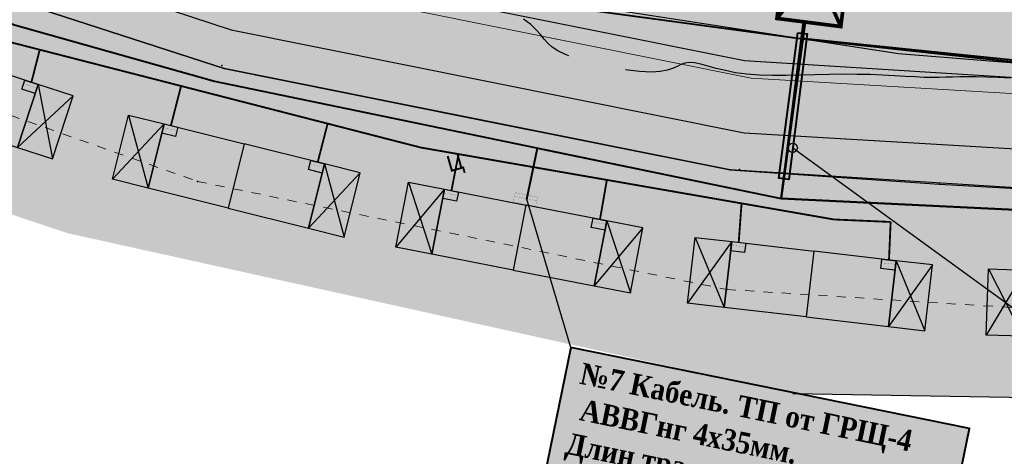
# Model space of a CAD drawing. Extents: x 4085 to 16701, y -65 to 10948.
# Tile 178 of 256: x 14968 to 15022, y 10799 to 10823. Entities that reach past the tile are written whole.
import ezdxf
from ezdxf import colors
from ezdxf.entities.mleader import LeaderData, LeaderLine
from ezdxf.math import Vec2, Vec3
from ezdxf.xclip import XClip

# ---------------------------------------------------------------- set-up
doc = ezdxf.new("R2010")
doc.units = 0
doc.header["$MEASUREMENT"] = 0
doc.header["$XCLIPFRAME"] = 0
for name, pattern in [('CONTI', [0]), ('STRIHSMALL', [1, 0.5, -0.5]), ('ДОРОГИ_СТРОЯЩ', [9, 8, -1])]:
    doc.linetypes.add(name, pattern=pattern)
doc.layers.get('0').update_dxf_attribs({"color": 250, "linetype": 'CONTI'})
for name, color, linetype in [('(0001) граница', 7, 'Continuous'), ('(025) Дорога', 7, 'Continuous'), ('(035) Откосы', 7, 'Continuous'), ('GOR_BDEFAULT', 212, 'CONTI'), ('PI_TTDEFAULT', 5, 'CONTI'), ('STAMP', 7, 'Continuous'), ('Электрика', 7, 'Continuous')]:
    doc.layers.add(name, color=color, linetype=linetype)
doc.layers.add('.', color=7, linetype='Continuous', lineweight=15)
doc.layers.add('0ZG - GOR-INCE', color=5, linetype='Continuous', lineweight=15)
doc.styles.add('BM-431', font='txt')
doc.styles.add('Shtamp', font='tahoma.ttf')
doc.styles.get("Standard").update_dxf_attribs({"font": 'times.ttf'})
doc.linetypes.add('ОТКОСЫ_НЕУКР', pattern='A,0.5,["|",Standard,S=1.199999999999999,R=0,X=0,Y=-1.199999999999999],1,["|",Standard,S=0.5,R=0,X=0,Y=-0.5],0.5', length=2)
doc.linetypes.add('ОТКОСЫ_НЕУКР1', pattern='A,0.5,["|",Standard,S=-1.199999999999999,R=0,X=0,Y=1.199999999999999],1,["|",Standard,S=-0.5,R=0,X=0,Y=0.5],0.5', length=2)

# ---------------------------------------------------------------- blocks, each defined once
blk = doc.blocks.new('wedwedwedewdewd')
at = {"layer": '.', "linetype": 'Continuous'}
h = blk.add_hatch(color=256, dxfattribs=at)
h.dxf.hatch_style = 1
h.set_gradient(color1=(255, 217, 179), color2=(255, 209, 163), one_color=1, tint=0.8199999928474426, name='HEMISPHERICAL')
h.paths.add_polyline_path([(16128.6629179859, 10756.6104308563), (16126.6629179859, 10756.6104308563), (16126.6629179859, 10760.2104308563), (16128.6629179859, 10760.2104308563)])
h.paths.add_polyline_path([(16137.6629179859, 10756.6104308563), (16139.6629179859, 10756.6104308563), (16139.6629179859, 10760.2104308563), (16137.6629179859, 10760.2104308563)])
h = blk.add_hatch(color=256, dxfattribs=at)
h.dxf.hatch_style = 1
h.set_gradient(color1=(255, 127, 127), color2=(255, 133, 133), one_color=1, tint=0.7599999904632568, name='HEMISPHERICAL')
h.paths.add_polyline_path([(16133.1629179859, 10760.2104308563), (16133.1629179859, 10756.6104308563), (16137.6629179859, 10756.6104308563), (16137.6629179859, 10760.2104308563)])
h.paths.add_polyline_path([(16133.1629179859, 10760.2104308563), (16133.1629179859, 10756.6104308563), (16128.6629179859, 10756.6104308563), (16128.6629179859, 10760.2104308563)])
at = {"linetype": 'Continuous'}
for points in [[(16128.6629179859, 10756.6104308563), (16126.6629179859, 10756.6104308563), (16126.6629179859, 10760.2104308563), (16128.6629179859, 10760.2104308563)], [(16133.1629179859, 10760.2104308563), (16133.1629179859, 10756.6104308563), (16128.6629179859, 10756.6104308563), (16128.6629179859, 10760.2104308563)], [(16133.1629179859, 10760.2104308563), (16133.1629179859, 10756.6104308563), (16137.6629179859, 10756.6104308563), (16137.6629179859, 10760.2104308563)], [(16137.6629179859, 10756.6104308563), (16139.6629179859, 10756.6104308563), (16139.6629179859, 10760.2104308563), (16137.6629179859, 10760.2104308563)]]:
    blk.add_lwpolyline(points, close=True, dxfattribs=at)
for points in [[(16126.6629179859, 10760.2104308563), (16128.6629179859, 10756.6104308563)], [(16128.6629179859, 10760.2104308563), (16126.6629179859, 10756.6104308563)], [(16137.6629179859, 10760.2104308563), (16139.6629179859, 10756.6104308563)], [(16139.6629179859, 10760.2104308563), (16137.6629179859, 10756.6104308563)]]:
    blk.add_lwpolyline(points, dxfattribs=at)
blk = doc.blocks.new('DWQDWQDWQDW')
at = {"layer": '(035) Откосы', "color": 253, "linetype": 'ОТКОСЫ_НЕУКР1', "elevation": -0.6170000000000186, "flags": 128}
blk.add_lwpolyline([(16564.2685543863, 8940.05366447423), (16571.56438794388, 8940.049617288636), (16579.24229880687, 8940.682216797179), (16586.23834138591, 8939.28798064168), (16594.08376090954, 8937.329337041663), (16596.23756082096, 8937.07311931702), (16604.99378058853, 8932.406532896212), (16613.69562732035, 8927.074860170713), (16626.47846730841, 8919.280967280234), (16639.49087866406, 8911.319458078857), (16651.9820064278, 8903.85268458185), (16664.47700269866, 8896.490241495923), (16677.09143031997, 8889.065860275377), (16679.39855639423, 8887.981581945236), (16695.2108295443, 8881.729711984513), (16708.65326078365, 8876.525155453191), (16722.23698177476, 8871.77063759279), (16735.50823853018, 8868.774063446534), (16749.63002218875, 8865.606017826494), (16760.99577287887, 8864.573100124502), (16775.79265262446, 8863.378462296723), (16791.22906654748, 8862.267464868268), (16804.74432975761, 8861.94847750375), (16819.74132904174, 8861.653146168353), (16835.02693216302, 8861.360536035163), (16850.25698425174, 8861.043143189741), (16865.37728238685, 8860.79020800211), (16880.60442877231, 8860.5237254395), (16895.80853699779, 8860.385576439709), (16909.27623827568, 8864.858854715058), (16923.90202324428, 8869.7262688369), (16938.08048568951, 8874.446364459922), (16952.65749232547, 8879.342421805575), (16966.66929764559, 8883.988184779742), (16980.80614278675, 8888.7491203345), (16994.83943295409, 8893.431466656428), (16997.11785405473, 8894.36489901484), (17001.96598783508, 8896.979129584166), (17014.00648242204, 8903.364783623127), (17016.84216589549, 8904.618776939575), (17018.16922240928, 8905.356490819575), (17021.24240132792, 8907.064878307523), (17025.47054322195, 8909.6625474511)], dxfattribs=at)
at = {"layer": '(035) Откосы', "color": 253, "linetype": 'ОТКОСЫ_НЕУКР', "ltscale": 1.5, "elevation": -0.6170000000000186, "flags": 128}
blk.add_lwpolyline([(16739.45308839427, 8875.20530978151), (16758.92019256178, 8871.7201008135), (16785.23249284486, 8868.989124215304), (16834.46331352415, 8866.430057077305), (16872.30635476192, 8865.117805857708), (16894.6491773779, 8865.49292062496), (16897.6269511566, 8866.243948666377), (16919.04864691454, 8873.140999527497), (16955.05316177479, 8885.96822939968), (16990.55466388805, 8900.238315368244), (17022.49028712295, 8919.820872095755)], dxfattribs=at)
at = {"color": 253, "linetype": 'Continuous', "elevation": -0.6170000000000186}
for points in [[(16558.80255977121, 8945.946029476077), (16570.6070005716, 8947.717188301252, -0.07815532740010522), (16597.94249155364, 8942.058203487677), (16620.12967143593, 8929.197915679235, 0.02195865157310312), (16680.08866086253, 8893.238522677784, 0.01496813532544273), (16723.48298193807, 8876.757839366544), (16750.88513959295, 8870.57602320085), (16790.77832134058, 8867.279309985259), (16872.31370058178, 8863.893621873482), (16895.15054692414, 8864.321306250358), (16944.32124811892, 8880.133131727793), (16994.43535242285, 8899.563749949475), (17012.77464116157, 8910.375999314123), (17023.26825659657, 8917.9292242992)], [(16562.18063359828, 8941.934712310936), (16579.37002182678, 8942.908548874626), (16596.98241794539, 8939.147166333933), (16618.54894594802, 8926.646625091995, 0.02197958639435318), (16678.79663357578, 8890.526571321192, 0.01507167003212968), (16722.66014219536, 8873.868075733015), (16750.42929275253, 8867.603467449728), (16790.58345219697, 8864.285187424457, 0.01330051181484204), (16847.98186172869, 8863.082048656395), (16895.37651316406, 8862.057228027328), (16949.57757229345, 8880.2725550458, 0.04650476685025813), (16996.14201924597, 8896.840733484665), (17017.23438593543, 8907.707821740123), (17025.51246180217, 8912.472396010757)]]:
    blk.add_lwpolyline(points, format="xyb", dxfattribs=at)
at = {"color": 253, "linetype": 'STRIHSMALL', "elevation": -0.2409999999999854}
blk.add_lwpolyline([(16593.21583156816, 8931.924035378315), (16614.44362853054, 8919.185168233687), (16675.036071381, 8883.007916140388), (16720.64128200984, 8865.661257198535), (16749.28270343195, 8859.111734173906), (16790.49098786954, 8855.53213624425), (16849.99348042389, 8854.548292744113), (16896.48786096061, 8853.889257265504), (16953.02450571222, 8872.4673090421), (16964.2357470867, 8876.242711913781), (17016.50260233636, 8897.154158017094)], dxfattribs=at)
at = {"layer": 'GOR_BDEFAULT', "color": 253}
for points in [[(16741.00053712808, 8872.010428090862, 0.02799999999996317), (16740.90801194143, 8872.048365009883, 0.02799999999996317), (16740.82516465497, 8872.088819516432, 0.02799999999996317), (16740.40841487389, 8872.300757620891, 0.02799999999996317), (16740.10567311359, 8872.511349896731, 0.02799999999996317), (16739.863518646, 8872.727356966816, 0.02799999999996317), (16739.66975367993, 8872.955951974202, 0.02799999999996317), (16739.48063362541, 8873.20641990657, 0.02799999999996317), (16739.25744587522, 8873.46869428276, 0.02799999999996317), (16738.96360611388, 8873.764259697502, 0.02799999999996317), (16738.58227566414, 8874.078400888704, 0.02799999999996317)], [(16741.00053712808, 8872.010428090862, 0.02799999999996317), (16740.90801194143, 8872.048365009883, 0.02799999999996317), (16740.82516465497, 8872.088819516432, 0.02799999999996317), (16740.40841487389, 8872.300757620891, 0.02799999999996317), (16740.10567311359, 8872.511349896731, 0.02799999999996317), (16739.863518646, 8872.727356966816, 0.02799999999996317), (16739.66975367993, 8872.955951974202, 0.02799999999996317), (16739.48063362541, 8873.20641990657, 0.02799999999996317), (16739.25744587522, 8873.46869428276, 0.02799999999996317), (16738.96360611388, 8873.764259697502, 0.02799999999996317), (16738.58227566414, 8874.078400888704, 0.02799999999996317)], [(16764.99774760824, 8870.242720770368, 0.02799999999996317), (16764.31330184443, 8870.292060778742, 0.02799999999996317), (16763.68479720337, 8870.324947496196, 0.02799999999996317), (16763.12907211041, 8870.356097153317, 0.02799999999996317), (16762.65116081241, 8870.36614957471, 0.02799999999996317), (16762.22667477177, 8870.369423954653, 0.02799999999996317), (16761.8434161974, 8870.373093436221, 0.02799999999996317), (16761.47235314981, 8870.369598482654, 0.02799999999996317), (16761.11096825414, 8870.36862014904, 0.02799999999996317), (16760.71551541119, 8870.379449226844, 0.02799999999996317), (16760.28851199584, 8870.392404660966, 0.02799999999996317), (16759.80305134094, 8870.431489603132, 0.02799999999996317), (16759.26668330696, 8870.467669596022, 0.02799999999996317), (16758.67437440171, 8870.520301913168, 0.02799999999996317), (16758.03115836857, 8870.570028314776, 0.02799999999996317), (16757.35890687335, 8870.612208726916, 0.02799999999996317), (16756.63826562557, 8870.641802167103, 0.02799999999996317), (16755.89826782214, 8870.666363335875, 0.02799999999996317), (16755.1317521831, 8870.67369649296, 0.02799999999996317), (16754.34587998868, 8870.675997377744, 0.02799999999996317), (16753.5625249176, 8870.668618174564, 0.02799999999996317), (16752.7888482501, 8870.66375462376, 0.02799999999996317), (16752.03917153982, 8870.685802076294, 0.02799999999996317), (16751.32820844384, 8870.717912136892, 0.02799999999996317), (16750.65808649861, 8870.791638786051, 0.02799999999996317), (16750.04351634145, 8870.890145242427, 0.02799999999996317), (16749.49417612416, 8871.01594812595, 0.02799999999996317), (16748.99574378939, 8871.144654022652, 0.02799999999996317), (16748.54821933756, 8871.276262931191, 0.02799999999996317), (16748.15663424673, 8871.391425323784, 0.02799999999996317), (16747.82602377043, 8871.470777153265, 0.02799999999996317), (16747.53954797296, 8871.49960799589, 0.02799999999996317), (16747.29972271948, 8871.468242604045, 0.02799999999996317), (16747.07964134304, 8871.400684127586, 0.02799999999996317), (16746.86711058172, 8871.30408829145, 0.02799999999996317), (16746.61586620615, 8871.19742984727, 0.02799999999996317), (16746.31836062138, 8871.109734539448, 0.02799999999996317), (16745.9527196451, 8871.045652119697, 0.02799999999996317), (16745.47267955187, 8871.024155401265, 0.02799999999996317), (16744.81978536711, 8871.07136518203, 0.02799999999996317), (16744.05713823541, 8871.183028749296, 0.02799999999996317)], [(16764.99774760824, 8870.242720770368, 0.02799999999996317), (16764.31330184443, 8870.292060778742, 0.02799999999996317), (16763.68479720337, 8870.324947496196, 0.02799999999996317), (16763.12907211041, 8870.356097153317, 0.02799999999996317), (16762.65116081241, 8870.36614957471, 0.02799999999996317), (16762.22667477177, 8870.369423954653, 0.02799999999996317), (16761.8434161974, 8870.373093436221, 0.02799999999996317), (16761.47235314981, 8870.369598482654, 0.02799999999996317), (16761.11096825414, 8870.36862014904, 0.02799999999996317), (16760.71551541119, 8870.379449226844, 0.02799999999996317), (16760.28851199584, 8870.392404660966, 0.02799999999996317), (16759.80305134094, 8870.431489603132, 0.02799999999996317), (16759.26668330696, 8870.467669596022, 0.02799999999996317), (16758.67437440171, 8870.520301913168, 0.02799999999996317), (16758.03115836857, 8870.570028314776, 0.02799999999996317), (16757.35890687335, 8870.612208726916, 0.02799999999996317), (16756.63826562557, 8870.641802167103, 0.02799999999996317), (16755.89826782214, 8870.666363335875, 0.02799999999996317), (16755.1317521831, 8870.67369649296, 0.02799999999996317), (16754.34587998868, 8870.675997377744, 0.02799999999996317), (16753.5625249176, 8870.668618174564, 0.02799999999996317), (16752.7888482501, 8870.66375462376, 0.02799999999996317), (16752.03917153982, 8870.685802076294, 0.02799999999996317), (16751.32820844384, 8870.717912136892, 0.02799999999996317), (16750.65808649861, 8870.791638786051, 0.02799999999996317), (16750.04351634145, 8870.890145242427, 0.02799999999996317), (16749.49417612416, 8871.01594812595, 0.02799999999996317), (16748.99574378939, 8871.144654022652, 0.02799999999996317), (16748.54821933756, 8871.276262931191, 0.02799999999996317), (16748.15663424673, 8871.391425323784, 0.02799999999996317), (16747.82602377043, 8871.470777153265, 0.02799999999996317), (16747.53954797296, 8871.49960799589, 0.02799999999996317), (16747.29972271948, 8871.468242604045, 0.02799999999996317), (16747.07964134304, 8871.400684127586, 0.02799999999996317), (16746.86711058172, 8871.30408829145, 0.02799999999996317), (16746.61586620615, 8871.19742984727, 0.02799999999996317), (16746.31836062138, 8871.109734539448, 0.02799999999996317), (16745.9527196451, 8871.045652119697, 0.02799999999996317), (16745.47267955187, 8871.024155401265, 0.02799999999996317), (16744.81978536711, 8871.07136518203, 0.02799999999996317), (16744.05713823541, 8871.183028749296, 0.02799999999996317)]]:
    blk.add_polyline3d(points, dxfattribs=at)
at = {"layer": 'PI_TTDEFAULT', "color": 253}
for p in [(16722.11175695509, 8871.941527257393, -0.3110000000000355), (16722.23698177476, 8871.77063759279, -0.3710000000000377), (16735.50823853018, 8868.774063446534, -0.3900000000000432), (16720.64128200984, 8865.661257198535, -0.1779999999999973), (16749.63002218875, 8865.606017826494, -0.3720000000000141), (16750.12539485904, 8865.621763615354, -0.2959999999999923), (16760.99577287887, 8864.573100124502, -0.3540000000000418), (16749.28270343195, 8859.111734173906, -0.2069999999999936)]:
    blk.add_point(p, dxfattribs=at)
at = {"layer": '(025) Дорога', "color": 253, "linetype": 'ДОРОГИ_СТРОЯЩ', "extrusion": (-0.01063456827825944, -0.002758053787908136, 0.9999396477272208), "style": 'BM-431'}
blk.add_text('Ц', height=0.8750000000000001, rotation=14.53837778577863, dxfattribs=at).set_placement((16730.28196220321, 8864.500700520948, -496.3543458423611))
blk = doc.blocks.new('A$C10aa157c')
at = {"layer": '.', "linetype": 'Continuous', "lineweight": 50}
h = blk.add_hatch(color=4, dxfattribs=at)
h.dxf.hatch_style = 1
h.set_gradient(color1=(0, 255, 255), color2=(0, 255, 255), one_color=1, tint=0.5)
edge = h.paths.add_edge_path()
edge.add_line((117.4324962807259, 25.8464246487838), (111.2859458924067, 22.04202636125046))
edge.add_line((111.2859458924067, 22.04202636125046), (90.49397812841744, 10.57433190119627))
edge.add_line((90.49397812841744, 10.57433190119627), (88.23807309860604, 9.587726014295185))
edge.add_line((88.23807309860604, 9.587726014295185), (6.163735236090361, -19.95635591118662))
edge.add_arc((-27.70549202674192, 74.13336427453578), 100.0000000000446, 270.3128248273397, 289.7972202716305, ccw=False)
edge.add_line((-27.15951241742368, -25.86514524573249), (-114.5854871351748, -26.34248035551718))
edge.add_line((-114.5854871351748, -26.34248035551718), (-131.8038967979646, -25.51755084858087))
edge.add_line((-131.8038967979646, -25.51755084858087), (-156.2513825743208, -23.98036590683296))
edge.add_line((-156.2513825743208, -23.98036590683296), (-183.7814535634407, -18.45982324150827))
edge.add_line((-183.7814535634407, -18.45982324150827), (-197.4729350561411, -14.02515858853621))
edge.add_line((-197.4729350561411, -14.02515858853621), (-226.9882538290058, -3.257921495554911))
edge.add_line((-226.9882538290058, -3.257921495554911), (-229.3201723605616, -2.22804471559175))
edge.add_line((-229.3201723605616, -2.22804471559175), (-266.0129081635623, 18.33381446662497))
edge.add_line((-266.0129081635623, 18.33381446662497), (-302.414357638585, 39.40997971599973))
edge.add_line((-302.414357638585, 39.40997971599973), (-311.2653128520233, 44.05475481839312))
edge.add_arc((-5824.953526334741, -31255.54911888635), 31781.53489632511, 80.00936784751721, 80.04077242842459)
edge.add_arc((-344.2962635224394, -73.22361097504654), 121.3386725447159, 82.48260712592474, 104.7849835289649)
edge.add_line((-375.2609654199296, 44.0975750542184), (-422.1471010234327, 28.59770207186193))
edge.add_line((-422.1471010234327, 28.59770207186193), (-424.8801888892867, 34.73041368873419))
edge.add_line((-424.8801888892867, 34.73041368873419), (-369.9069065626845, 51.63645814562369))
edge.add_arc((-345.3716680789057, -51.17261419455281), 105.6961838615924, 80.20076656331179, 103.42249696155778, ccw=False)
edge.add_line((-327.3825670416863, 52.98148090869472), (-309.305153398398, 49.80210033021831))
edge.add_line((-309.305153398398, 49.80210033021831), (-299.5158731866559, 44.66491412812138))
edge.add_line((-299.5158731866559, 44.66491412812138), (-263.0429987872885, 23.54739438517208))
edge.add_line((-263.0429987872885, 23.54739438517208), (-226.6355735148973, 3.145417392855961))
edge.add_line((-226.6355735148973, 3.145417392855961), (-224.7456836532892, 2.310759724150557))
edge.add_line((-224.7456836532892, 2.310759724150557), (-195.5197359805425, -8.350914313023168))
edge.add_line((-195.5197359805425, -8.350914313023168), (-182.2621487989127, -12.64504079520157))
edge.add_line((-182.2621487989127, -12.64504079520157), (-155.4697206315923, -18.01766561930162))
edge.add_line((-155.4697206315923, -18.01766561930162), (-131.4720545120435, -19.52656724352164))
edge.add_line((-131.4720545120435, -19.52656724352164), (-114.4582114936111, -20.34169601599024))
edge.add_line((-114.4582114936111, -20.34169601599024), (-27.19227119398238, -19.86523467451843))
edge.add_arc((-27.70549202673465, 74.13336427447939), 93.99999999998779, 270.3128248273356, 289.7972202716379)
edge.add_line((4.131581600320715, -14.31097270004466), (86.01742751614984, 15.16525827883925))
edge.add_line((86.01742751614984, 15.16525827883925), (87.83742534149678, 15.96122288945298))
edge.add_line((87.83742534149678, 15.96122288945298), (108.2562857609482, 27.2231320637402))
edge.add_line((108.2562857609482, 27.2231320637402), (115.2645194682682, 31.56086796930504))
edge.add_line((115.2645194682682, 31.56086796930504), (117.4324962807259, 25.8464246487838))
at = {"linetype": 'Continuous'}
h = blk.add_hatch(color=256, dxfattribs=at)
h.dxf.hatch_style = 1
h.set_gradient(color1=(196, 196, 196), color2=(179, 179, 179), one_color=1, tint=0.699999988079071, name='SPHERICAL')
edge = h.paths.add_edge_path()
edge.add_line((-329.6939609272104, -123.8959480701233), (-413.5123903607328, -4.99904155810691))
edge.add_line((-413.5123903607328, -4.99904155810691), (-355.7886663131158, 33.28476060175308))
edge.add_line((-355.7886663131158, 33.28476060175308), (-335.031477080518, 75.58643090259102))
edge.add_line((-335.031477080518, 75.58643090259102), (-290.265852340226, 52.29770563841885))
edge.add_arc((-35.22096130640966, 435.710675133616), 460.4925641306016, 236.3682958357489, 253.1961533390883)
edge.add_arc((23.16678665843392, 1743.610821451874), 1759.185429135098, 263.7500878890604, 266.8247429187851)
edge.add_line((-74.2750708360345, -12.87386635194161), (-37.8087558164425, -12.38197344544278))
edge.add_line((-37.8087558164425, -12.38197344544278), (-8.681647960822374, -7.258780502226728))
edge.add_line((-8.681647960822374, -7.258780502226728), (21.71312455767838, 1.674478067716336))
edge.add_line((21.71312455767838, 1.674478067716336), (73.82824807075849, 22.10592837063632))
edge.add_line((73.82824807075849, 22.10592837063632), (122.4104008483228, 60.65294329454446))
edge.add_line((122.4104008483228, 60.65294329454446), (125.2745590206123, 27.75500045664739))
edge.add_line((125.2745590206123, 27.75500045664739), (114.748125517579, 2.379272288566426))
edge.add_line((114.748125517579, 2.379272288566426), (116.6623456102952, -0.02417328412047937))
edge.add_line((116.6623456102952, -0.02417328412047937), (116.2891382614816, -3.732436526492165))
edge.add_line((116.2891382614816, -3.732436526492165), (111.2584338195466, -27.65741119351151))
edge.add_line((111.2584338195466, -27.65741119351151), (112.8600939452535, -27.92515144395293))
edge.add_line((112.8600939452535, -27.92515144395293), (106.1017429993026, -65.58583641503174))
edge.add_line((106.1017429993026, -65.58583641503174), (101.2804055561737, -90.48027766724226))
edge.add_line((101.2804055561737, -90.48027766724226), (98.81490888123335, -96.13533966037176))
edge.add_line((98.81490888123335, -96.13533966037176), (53.13542081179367, -97.30507864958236))
edge.add_line((53.13542081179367, -97.30507864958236), (30.09047449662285, -97.89520286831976))
edge.add_line((30.09047449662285, -97.89520286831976), (12.28662535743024, -98.29843708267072))
edge.add_line((12.28662535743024, -98.29843708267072), (-62.51886126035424, -99.99268484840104))
edge.add_line((-62.51886126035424, -99.99268484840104), (-93.46711186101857, -101.1777100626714))
edge.add_line((-93.46711186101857, -101.1777100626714), (-93.73522817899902, -109.8933634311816))
edge.add_line((-93.73522817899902, -109.8933634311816), (-152.9130991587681, -112.2181400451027))
edge.add_line((-152.9130991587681, -112.2181400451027), (-153.085833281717, -120.2735644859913))
edge.add_line((-153.085833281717, -120.2735644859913), (-196.6151896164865, -120.663996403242))
edge.add_line((-196.6151896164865, -120.663996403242), (-196.010272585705, -100.2536491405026))
edge.add_line((-196.010272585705, -100.2536491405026), (-236.8828322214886, -97.89520286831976))
edge.add_line((-236.8828322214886, -97.89520286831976), (-266.6043384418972, -99.72434434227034))
edge.add_line((-266.6043384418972, -99.72434434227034), (-280.8519175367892, -100.7559259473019))
edge.add_line((-280.8519175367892, -100.7559259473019), (-292.7545044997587, -102.6790545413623))
edge.add_line((-292.7545044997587, -102.6790545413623), (-308.6164820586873, -109.5958216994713))
edge.add_line((-308.6164820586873, -109.5958216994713), (-329.6939609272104, -123.8959480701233))
blk.add_lwpolyline([(-373.7944340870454, 108.5221690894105), (-373.7944340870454, 37.87383067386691), (-338.7973859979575, -11.84971716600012), (-296.1668647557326, 12.1688909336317), (-278.1502265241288, 12.66864525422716), (-222.2923186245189, -17.35473897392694), (-192.3131233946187, -27.41567740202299), (-152.841873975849, -36.13979106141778), (-88.61392933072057, -37.22940865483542), (-24.38736609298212, -36.59652979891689), (-4.075459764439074, -35.34637554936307), (26.99026940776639, -25.76186857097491), (74.74103602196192, -7.278631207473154), (109.4043596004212, 7.298652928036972), (135.566190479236, 19.46775833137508), (110.1840137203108, 64.19822788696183), (9.488295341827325, 20.69822151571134), (-104.2532370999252, 13.96907995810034), (-207.6545405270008, 33.67587202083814), (-251.5703695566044, 64.2554686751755), (-301.8282399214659, 93.33502415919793), (-373.7944340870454, 108.5221690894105)], dxfattribs=at)
at = {"linetype": 'Continuous', "lineweight": 30}
for points in [[(-27.15951241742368, -25.86514524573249), (-114.5854871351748, -26.34248035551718), (-131.8038967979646, -25.51755084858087), (-156.2513825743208, -23.98036590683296), (-183.7814535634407, -18.45982324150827), (-197.4729350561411, -14.02515858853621), (-226.9882538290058, -3.257921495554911), (-229.3201723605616, -2.22804471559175), (-266.0129081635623, 18.33381446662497), (-302.414357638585, 39.40997971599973), (-311.2653128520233, 44.05475481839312, 0.0001370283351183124), (-328.421870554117, 47.07217907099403, 0.09762081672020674), (-375.2609654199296, 44.0975750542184), (-422.1471010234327, 28.59770207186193)], [(-424.8801888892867, 34.73041368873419), (-369.9069065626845, 51.63645814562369, -0.1016720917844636), (-327.3825670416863, 52.98148090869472), (-309.305153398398, 49.80210033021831), (-299.5158731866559, 44.66491412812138), (-263.0429987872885, 23.54739438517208), (-226.6355735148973, 3.145417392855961), (-224.7456836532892, 2.310759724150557), (-195.5197359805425, -8.350914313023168), (-182.2621487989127, -12.64504079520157), (-155.4697206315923, -18.01766561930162), (-131.4720545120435, -19.52656724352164), (-114.4582114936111, -20.34169601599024), (-27.19227119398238, -19.86523467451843, 0.0852221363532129)]]:
    blk.add_lwpolyline(points, format="xyb", dxfattribs=at)
at = {"linetype": 'Continuous', "elevation": -1.836999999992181}
blk.add_lwpolyline([(-310.5347289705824, 45.93517624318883), (-288.727846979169, 33.96953195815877), (-274.4873257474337, 25.23622013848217), (-257.6072697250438, 15.40358086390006), (-243.4411516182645, 7.570372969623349), (-227.6496925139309, -0.7277474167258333), (-212.7345870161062, -6.331781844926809), (-195.4560515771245, -12.39361442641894), (-183.4075955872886, -16.35303855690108), (-155.4991731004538, -21.96472225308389), (-122.889283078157, -23.89089112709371), (-107.8811498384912, -24.49342670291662), (-81.50336457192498, -24.62609611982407), (-54.75523238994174, -24.19153198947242), (-30.58178783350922, -24.14722349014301), (-10.46175109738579, -24.11034464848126), (15.60182704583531, -14.66533892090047), (36.49558892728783, -7.093788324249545), (44.56949260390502, -4.270245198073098), (63.54049542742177, 1.907058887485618), (78.57534353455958, 7.959346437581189), (93.13901648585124, 15.03243375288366), (116.5460771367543, 28.18288504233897), (118.3102865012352, 29.25414919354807)], dxfattribs=at)
at = {"linetype": 'Continuous'}
for p, rotation in [((-18869.34779564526, -5257.091574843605), 341.9724039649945), ((-18438.8504895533, -6562.723351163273), 346.0079574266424), ((-18057.92113353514, -7508.508848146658), 348.9950573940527), ((-17420.451345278, -8851.743275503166), 353.3626539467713), ((-16638.91912874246, -10213.15942737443), 357.9755339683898)]:
    blk.add_blockref('wedwedwedewdewd', p, dxfattribs=dict(at, rotation=rotation))
at = {"layer": '0ZG - GOR-INCE', "linetype": 'Continuous', "rotation": 1.343740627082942}
blk.add_blockref('DWQDWQDWQDW', (-16693.37190173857, -9279.936333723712, -1.219999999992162), dxfattribs=at)
blk = doc.blocks.new('161нг65а1г6н5л')
at = {"layer": '.'}
h = blk.add_hatch(color=1, dxfattribs=at)
h.dxf.hatch_style = 1
h.set_gradient(color1=(255, 0, 0), color2=(255, 51, 51), one_color=1, tint=0.6000000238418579, name='SPHERICAL')
h.paths.add_polyline_path([(15458.84611737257, 10964.02943135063), (15459.63339135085, 10966.92428880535), (15456.25605765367, 10967.84277511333), (15455.4687836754, 10964.94791765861), (15457.909938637, 10967.25562207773)])
at = {"layer": '.', "true_color": 0xffffff}
h = blk.add_hatch(color=7, dxfattribs=at)
h.dxf.hatch_style = 1
h.set_gradient(color1=(255, 255, 255), tint=0.4000000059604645, name='HEMISPHERICAL')
h.paths.add_polyline_path([(15455.4687836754, 10964.94791765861), (15458.84611737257, 10964.02943135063), (15457.909938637, 10967.25562207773)])
at = {"const_width": 0.2}
blk.add_lwpolyline([(15459.63339135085, 10966.92428880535), (15456.25605765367, 10967.84277511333), (15455.4687836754, 10964.94791765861), (15458.84611737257, 10964.02943135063)], close=True, dxfattribs=at)
blk.add_lwpolyline([(15458.84611737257, 10964.02943135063), (15457.909938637, 10967.25562207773), (15455.4687836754, 10964.94791765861)], dxfattribs=at)
blk = doc.blocks.new('16Г5Ш1Д65')
at = {"layer": '.', "lineweight": 35}
h = blk.add_hatch(color=256, dxfattribs=at)
h.dxf.hatch_style = 1
h.paths.add_polyline_path([(408872.3951494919, 4233258.828926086), (408872.0779764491, 4233258.829036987), (408872.0802672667, 4233258.060426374), (408872.3946124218, 4233258.060316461)])
at = {"color": 250, "lineweight": 30, "const_width": 0.006399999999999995}
blk.add_lwpolyline([(408871.8826124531, 4233258.060495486), (408871.8831495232, 4233258.82910511), (408872.3951494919, 4233258.828926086), (408872.3946124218, 4233258.060316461)], close=True, dxfattribs=at)
at = {"layer": 'Электрика', "color": 250, "lineweight": 30, "const_width": 0.006399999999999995}
blk.add_lwpolyline([(408872.0802655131, 4233258.061014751), (408872.0779765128, 4233258.829015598)], dxfattribs=at)
blk = doc.blocks.new('151ГШ56Д')
at = {"layer": '.', "lineweight": 35}
h = blk.add_hatch(color=5, dxfattribs=at)
h.dxf.hatch_style = 1
h.paths.add_polyline_path([(409370.9448358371, 4233276.366838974), (409370.6303846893, 4233276.366948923), (409370.6299516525, 4233275.128481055), (409370.944298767, 4233275.128371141)])
at = {"color": 250, "lineweight": 30, "const_width": 0.006399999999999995}
blk.add_lwpolyline([(409370.4322987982, 4233275.128550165), (409370.4328358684, 4233276.367017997), (409370.9448358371, 4233276.366838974), (409370.944298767, 4233275.128371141)], close=True, dxfattribs=at)
at = {"layer": 'Электрика', "color": 250, "lineweight": 30, "const_width": 0.006399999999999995}
blk.add_lwpolyline([(409370.6299518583, 4233275.129069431), (409370.6303846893, 4233276.366948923)], dxfattribs=at)
blk = doc.blocks.new('_Small')
at = {"color": 0, "linetype": 'ByBlock', "lineweight": -2}
blk.add_circle((0, 0), 0.25, dxfattribs=at)

msp = doc.modelspace()

# ---------------------------------------------------------------- block references
at = {"linetype": 'Continuous'}
ref = msp.add_blockref('A$C10aa157c', (15163.26248192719, 10839.00416148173, 0.1769999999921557), dxfattribs=at)
XClip(ref).set_block_clipping_path([(-373.7944340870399, 108.52216908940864), (-301.8282399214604, 93.33502415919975), (-251.57036955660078, 64.25546867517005), (-207.6545405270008, 33.67587202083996), (-104.25323709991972, 13.969079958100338), (9.488295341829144, 20.69822151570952), (110.18401372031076, 64.19822788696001), (135.5661904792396, 19.467758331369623), (74.7410360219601, -7.278631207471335), (26.99026940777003, -25.76186857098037), (-4.075459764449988, -35.34637554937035), (-88.61392933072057, -37.22940865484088), (-152.84187397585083, -36.1397910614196), (-192.31312339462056, -27.415677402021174), (-222.2923186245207, -17.35473897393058), (-278.15022652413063, 12.668645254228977), (-296.17026621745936, 12.384943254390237), (-338.7973859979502, -11.849717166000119), (-373.7944340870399, 37.873830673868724)])

# ---------------------------------------------------------------- next in the draw order: hatches: boundary and pattern name
at = {"layer": '.', "linetype": 'Continuous', "lineweight": 40, "true_color": 0xffffff}
h = msp.add_hatch(color=7, dxfattribs=at)
h.dxf.hatch_style = 1
h.paths.add_polyline_path([(15017.96816193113, 10790.89166027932), (15020.0247318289, 10800.95477192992), (14998.33998727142, 10805.36147633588), (14996.27791074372, 10795.27148374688)])

# ---------------------------------------------------------------- next in the draw order: linework, layer by layer
at = {"layer": '(0001) граница', "color": 5, "linetype": 'Continuous', "lineweight": 40}
msp.add_lwpolyline([(14996.27791074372, 10795.27148374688), (15017.96816193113, 10790.89166027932), (15020.0247318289, 10800.95477192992), (14998.33998727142, 10805.36147633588)], close=True, dxfattribs=at)
at = {"color": 1, "lineweight": 40}
for points in [[(14864.76919126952, 10869.89527520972), (14868.3315064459, 10872.43971835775), (14933.16642754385, 10835.78829321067), (14968.06353787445, 10822.91982362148), (14978.95517378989, 10819.85158712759), (15009.78784603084, 10813.46720607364), (15011.01403656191, 10823.08030898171)], [(14921.18316029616, 10840.00393023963), (14922.2792440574, 10841.94285905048), (14933.16642754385, 10835.78829321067), (14968.06353787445, 10822.91982362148), (14978.95517378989, 10819.85158712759), (15009.78784603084, 10813.46720607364), (15010.98775521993, 10823.08366127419)], [(15090.3720944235, 10809.54951680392), (15090.37015286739, 10811.64253304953), (15048.39559886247, 10811.60359596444), (15009.78784603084, 10813.46720607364), (15010.98775521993, 10823.08366127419)]]:
    msp.add_lwpolyline(points, dxfattribs=at)
for points, elevation in [([(14898.45409269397, 10865.32632792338), (14897.89195032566, 10864.3146199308), (14923.34052879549, 10850.35802669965), (14935.860677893, 10843.47812385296), (14971.25176803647, 10830.11201487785), (14992.94595505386, 10824.60646927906), (15010.96125569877, 10822.15873974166), (15011.07776869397, 10823.07217968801)], -33.28442113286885), ([(15205.83641997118, 10840.12215188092), (15206.18598078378, 10839.20236340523), (15195.10788591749, 10835.0528961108), (15162.30580612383, 10823.7417855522), (15150.4198119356, 10821.12163294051), (15121.73738481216, 10819.19943380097), (15049.74099424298, 10819.03527487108), (15028.59094601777, 10820.35748235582), (15010.89774174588, 10822.16857951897), (15011.07776869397, 10823.07217968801)], 0.1769999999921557), ([(14967.7245183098, 10832.35710683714), (14967.42276241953, 10831.55811066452), (14971.25176803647, 10830.11201487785), (14992.94595505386, 10824.60646927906), (15010.96125569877, 10822.15873974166), (15011.07776869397, 10823.07217968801)], -33.28442113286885), ([(15011.08311822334, 10823.07149733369), (15009.78784603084, 10813.46720607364), (15048.39559886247, 10811.60359596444), (15138.5145536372, 10811.68719350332), (15162.58395884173, 10815.74259937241), (15196.8388219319, 10827.53717258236), (15197.73899683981, 10827.86489561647), (15198.79710658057, 10825.29739339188)], 0.1769999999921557), ([(14995.9496754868, 10813.43964690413), (14996.51814086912, 10816.214903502), (15009.78784603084, 10813.46720607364), (15011.01403656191, 10823.08030898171)], 0.1769999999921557), ([(15153.68390682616, 10811.54765932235), (15153.18530382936, 10814.15903881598), (15138.5145536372, 10811.68719350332), (15048.39559886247, 10811.60359596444), (15009.78784603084, 10813.46720607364), (15010.98775521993, 10823.08366127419)], 0.1769999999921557), ([(15010.96125569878, 10822.15873974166), (15024.43792470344, 10820.69030035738), (15028.59094601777, 10820.35748235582), (15028.66284024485, 10821.2546040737)], -33.28442113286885)]:
    msp.add_lwpolyline(points, dxfattribs=dict(at, elevation=elevation))
at = {"color": 5, "linetype": 'Continuous', "const_width": 0.1, "elevation": 0.1769999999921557}
for points in [[(14947.04135340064, 10829.68424577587), (14967.31767866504, 10822.11089769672), (14990.17386854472, 10816.24462000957), (15012.65472646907, 10812.3317272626), (15015.73706858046, 10812.19632116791)], [(14968.99163975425, 10819.79445173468), (14969.44597880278, 10821.56464743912)], [(14976.58065049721, 10817.43577048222), (14977.13392933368, 10819.59145536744)], [(14984.56738252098, 10815.44371711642), (14985.10673744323, 10817.54515165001)], [(14991.84307361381, 10813.89948381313), (14992.22955045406, 10815.88681948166)], [(14999.92309736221, 10812.32818070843), (15000.29805917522, 10814.48245985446)], [(15007.47044510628, 10811.08195619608), (15007.62593025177, 10813.20701148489)], [(15015.64626969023, 10810.12940354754), (15015.73706858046, 10812.19632116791)]]:
    msp.add_lwpolyline(points, dxfattribs=at)
at = {"color": 5, "lineweight": 40}
msp.add_lwpolyline([(15010.68711443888, 10822.47631356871), (15011.18668380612, 10822.43160424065), (15010.19645848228, 10814.50403157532), (15009.66212340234, 10814.58462701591), (15010.68711443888, 10822.47631356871)], dxfattribs=at)
at = {"color": 2, "linetype": 'Continuous', "elevation": 0.1769999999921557}
for points in [[(14968.62654270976, 10819.91442843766), (14969.35690660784, 10819.67441924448), (14969.19706460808, 10819.18800943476), (14968.46678683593, 10819.42770788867)], [(14976.20690317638, 10817.52523109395), (14976.95457164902, 10817.34626827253), (14976.83538548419, 10816.84833391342), (14976.08782846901, 10817.02699415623)], [(14984.19490177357, 10815.53831285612), (14984.94003651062, 10815.34907739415), (14984.81400894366, 10814.85283045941), (14984.06898148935, 10815.04176183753)], [(14991.4658706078, 10813.97348956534), (14992.22027661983, 10813.82547806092), (14992.12170350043, 10813.32305661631), (14991.36742131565, 10813.47077039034)], [(14999.54565753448, 10812.40096900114), (15000.30053718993, 10812.25539241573), (15000.20358568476, 10811.75265553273), (14999.44883081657, 10811.89793478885)], [(15007.08871588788, 10811.12714206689), (15007.85217432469, 10811.03677032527), (15007.79198829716, 10810.52832012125), (15007.0286759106, 10810.61840438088)], [(15015.26432240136, 10810.17190683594), (15016.02839462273, 10810.08688050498), (15015.97176854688, 10809.57802153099), (15015.20784438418, 10809.66276140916)]]:
    msp.add_lwpolyline(points, close=True, dxfattribs=at)
at = {"color": 5, "linetype": 'Continuous', "elevation": 0.1769999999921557}
msp.add_lwpolyline([(14998.33998727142, 10805.36147633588), (14995.9496754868, 10813.43964690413)], dxfattribs=at)

# ---------------------------------------------------------------- next in the draw order: block references
at = {"linetype": 'Continuous', "rotation": 7.944924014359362}
msp.add_blockref('161нг65а1г6н5л', (1218.021312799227, -2172.705261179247, 0.1769999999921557), dxfattribs=at)
at = {"color": 5, "lineweight": 35}
for name, p, rotation in [('16Г5Ш1Д65', (-3880255.526219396, 1718121.534787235, 0.1769999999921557), 251.8486900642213), ('16Г5Ш1Д65', (-4007772.241940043, 1391087.404809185, 0.1769999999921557), 256.5789147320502), ('16Г5Ш1Д65', (-3988387.685290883, 1446316.709341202, 0.1769999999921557), 255.7903718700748), ('16Г5Ш1Д65', (-4061201.101842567, 1224199.392085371, 0.1769999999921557), 258.9398215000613), ('151ГШ56Д', (-4050462.729519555, 1259914.816344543), 258.4440649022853), ('16Г5Ш1Д65', (-4065086.884415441, 1211039.357121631, 0.1769999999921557), 259.1246910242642), ('16Г5Ш1Д65', (-4141468.413159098, 911567.1570714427, 0.1769999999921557), 263.2892600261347), ('16Г5Ш1Д65', (-4147662.539780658, 882454.3208396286, 0.1769999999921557), 263.690257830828)]:
    msp.add_blockref(name, p, dxfattribs=dict(at, rotation=rotation))

# ---------------------------------------------------------------- next in the draw order: texts
at = {"layer": 'Электрика', "color": 0, "insert": (14998.99514593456, 10804.54896184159, 0.02976429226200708), "char_height": 1.163408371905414, "width": 26.49153654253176, "attachment_point": 1, "rotation": 348.3825208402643}
msp.add_mtext('{\\fTimes New Roman|b1|i0|c204|p18;\\W0.9;\\C5;№7 Кабель. ТП от ГРЩ-4                      АВВГнг 4х35мм. \\PДлин трассы -32м.\\PДлин кабель -29м.\\PТруба ПНД %%C100мм-4.0м.}', dxfattribs=at)

# ---------------------------------------------------------------- next in the draw order: leaders
at = {"layer": 'STAMP', "linetype": 'Continuous', "lineweight": 30}
ml = msp.add_multileader_mtext('Standard', dxfattribs=at)
ml.set_content('{\\C5;Мет.труб\\P\\pxqc;\\fTimes New Roman|b0|i0|c204|p18;\\H1.2x;\\C256;футляр Ø159×6 мм\\fArial|b0|i0|c204|p34;\\H0.83333x;\\C5;\\PL=8м}', color=256, style='Shtamp')
ml.set_leader_properties(color=5, lineweight=30)
ml.set_arrow_properties(name='SMALL')
ml.build(insert=Vec2(0, 0))
ml.multileader.update_dxf_attribs({"text_left_attachment_type": 6, "text_right_attachment_type": 6, "dogleg_length": 0.36, "arrow_head_size": 1})
ctx = ml.context
ctx.base_point, ctx.char_height, ctx.arrow_head_size, ctx.plane_origin = Vec3(15035.19324815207, 10798.23279339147), 2, 1, Vec3(15048.89247686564, 10852.73937481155)
ctx.left_attachment, ctx.right_attachment, ctx.text_align_type = 6, 6, 1
notes = []
notes.append((ctx, [(1, (1, 1, 0), (15035.18964815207, 10798.23279339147), (1, 0), 0.0036, [(1, [(15010.41176706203, 10816.22775482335)], 0, [])])]))
ctx.mtext.insert, ctx.mtext.alignment, ctx.mtext.flow_direction = Vec3(15051.42367353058, 10800.63279179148), 2, 5
ctx.mtext.has_bg_fill, ctx.mtext.bg_color, ctx.mtext.bg_scale_factor, ctx.mtext.bg_transparency, ctx.mtext.use_window_bg_color = 1, -1023410174, 1.5, 0, 0
for ctx, leaders in notes:
    for number, flags, end, landing, length, lines in leaders:
        leader = LeaderData()
        leader.index, (leader.has_last_leader_line, leader.has_dogleg_vector, leader.attachment_direction) = number, flags
        leader.last_leader_point, leader.dogleg_vector, leader.dogleg_length = Vec3(end), Vec3(landing), length
        for number, points, colour, breaks in lines:
            line = LeaderLine()
            line.index, line.vertices, line.color, line.breaks = number, Vec3.list(points), colors.encode_raw_color(colour), breaks
            leader.lines.append(line)
        ctx.leaders.append(leader)

doc.saveas('drawing.dxf')
